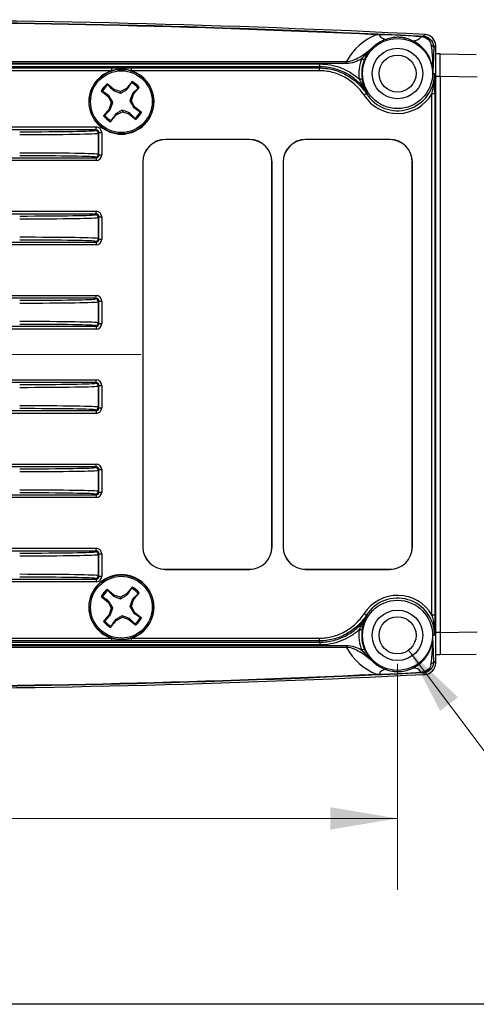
# Model space of a CAD drawing. Header units: millimetres. Extents: x 10 to 272, y 8 to 208.
# Tile 8 of 31: x 94 to 114, y 8 to 52. Entities that reach past the tile are written whole.
import ezdxf

# ---------------------------------------------------------------- set-up
doc = ezdxf.new("R2010")
doc.units = ezdxf.units.MM
doc.linetypes.add('CENTERX2', pattern=[20.32, 12.7, -2.54, 2.54, -2.54])
doc.styles.add('SLDTEXTSTYLE0', font='TXT', dxfattribs={"width": 0.75})
doc.dimstyles.new('SLDDIMSTYLE2', dxfattribs={"dimtxt": 1.905, "dimasz": 3, "dimexe": 0, "dimexo": 0.0625, "dimgap": 0.47625, "dimtad": 0, "dimtih": 1, "dimtoh": 1, "dimdec": 1, "dimlfac": 2, "dimrnd": 1e-09, "dimzin": 4, "dimdsep": 46, "dimtxsty": 'SLDTEXTSTYLE0', "dimsah": 1, "dimcen": 0.09, "dimadec": 0, "dimazin": 1, "dimtfac": 1, "dimtdec": 1, "dimtofl": 0, "dimtmove": 0, "dimatfit": 3, "dimfxl": 1, "dimfrac": 2, "dimtolj": 1, "dimtzin": 12, "dimarcsym": 0})
doc.dimstyles.new('SLDDIMSTYLE3', dxfattribs={"dimtxt": 1.905, "dimasz": 3, "dimexe": 0, "dimexo": 0.0625, "dimgap": 0.47625, "dimtad": 0, "dimtih": 1, "dimtoh": 1, "dimdec": 1, "dimlfac": 2, "dimrnd": 1e-09, "dimzin": 12, "dimdsep": 46, "dimtxsty": 'SLDTEXTSTYLE0', "dimsah": 1, "dimcen": 0, "dimadec": 0, "dimazin": 3, "dimtfac": 1, "dimtdec": 1, "dimtofl": 0, "dimtmove": 0, "dimatfit": 3, "dimfxl": 1, "dimfrac": 2, "dimtolj": 1, "dimtzin": 12, "dimarcsym": 0})

# ---------------------------------------------------------------- blocks, each defined once
blk = doc.blocks.new('_D_10')
at = {"color": 7, "linetype": 'Continuous', "lineweight": 18}
for p, q in [((61.473, 22.844), (61.473, 12.79)), ((110.473, 22.844), (110.473, 12.79)), ((85.019, 17.478), (84.438, 17.478)), ((84.438, 17.478), (84.438, 14.453)), ((89.945, 17.478), (90.526, 17.478)), ((90.526, 17.478), (90.526, 14.453)), ((61.473, 15.965), (78.545, 15.965)), ((110.473, 15.965), (91.492, 15.965)), ((84.438, 14.453), (85.019, 14.453)), ((90.526, 14.453), (89.945, 14.453))]:
    blk.add_line(p, q, dxfattribs=at)
for points in [[(61.473, 15.965), (64.473, 15.465), (64.473, 16.465)], [(110.473, 15.965), (107.473, 16.465), (107.473, 15.465)]]:
    blk.add_solid(points, dxfattribs=at)
at = {"color": 7, "linetype": 'Continuous', "lineweight": 18, "char_height": 1.905, "attachment_point": 1, "style": 'SLDTEXTSTYLE0'}
for s, insert in [('98.0', (78.931, 16.909)), ('3.86', (85.019, 16.909))]:
    blk.add_mtext(s, dxfattribs=dict(at, insert=insert))
blk = doc.blocks.new('SW_SYMBOL_HOLE_DEPTH')
at = {"color": 0, "linetype": 'Continuous', "lineweight": 18}
for p, q in [((0, 875), (800, 875)), ((400, 875), (400, 75)), ((100, 555), (400, 75)), ((700, 555), (400, 75))]:
    blk.add_line(p, q, dxfattribs=at)
blk = doc.blocks.new('_D_11')
at = {"color": 7, "linetype": 'Continuous', "lineweight": 18}
for p, q in [((110.968, 23.454), (116.585, 15.965)), ((116.585, 15.965), (122.935, 15.965))]:
    blk.add_line(p, q, dxfattribs=at)
blk.add_solid([(110.968, 23.454), (112.368, 20.754), (113.168, 21.354)], dxfattribs=at)
at = {"color": 7, "linetype": 'Continuous', "lineweight": 18, "xscale": 0.0024333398, "yscale": 0.0024333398, "zscale": 0.0024333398}
blk.add_blockref('SW_SYMBOL_HOLE_DEPTH', (136.106, 14.703), dxfattribs=at)
at = {"color": 7, "linetype": 'Continuous', "lineweight": 18, "char_height": 1.905, "attachment_point": 1, "style": 'SLDTEXTSTYLE0'}
for s, insert in [('4X M4X0.7', (122.935, 16.924)), ('8.0[.315]', (138.828, 16.924))]:
    blk.add_mtext(s, dxfattribs=dict(at, insert=insert))

msp = doc.modelspace()

# ---------------------------------------------------------------- linework, layer by layer
at = {"color": 7, "linetype": 'Continuous', "lineweight": 25}
for p, q in [((112.173, 22.878), (112.173, 50.35)), ((112.373, 49.989), (112.173, 49.989)), ((112.373, 49.989), (113.983, 49.961)), ((63.657, 49.65), (108.204, 49.65)), ((108.204, 49.562), (63.657, 49.562)), ((64.848, 49.542), (107.01, 49.542)), ((107.01, 49.417), (107.01, 49.542)), ((108.204, 49.562), (108.204, 49.65)), ((107.01, 49.417), (64.848, 49.417)), ((64.875, 49.366), (97.732, 49.366)), ((97.732, 49.241), (64.875, 49.241)), ((97.732, 49.366), (97.732, 49.241)), ((98.615, 49.366), (106.982, 49.366)), ((98.615, 49.366), (98.615, 49.241)), ((106.982, 49.241), (98.615, 49.241)), ((106.982, 49.366), (107.01, 49.417)), ((106.982, 49.366), (106.982, 49.241)), ((112.04, 49.114), (112.126, 49.114)), ((97.842, 48.403), (97.537, 48.657)), ((97.566, 48.61), (97.537, 48.657)), ((98.654, 48.76), (98.4, 48.455)), ((98.634, 48.708), (98.654, 48.76)), ((112.373, 48.989), (112.173, 48.989)), ((114.016, 48.96), (112.373, 48.989)), ((112.373, 48.989), (112.373, 24.239)), ((97.277, 48.344), (97.582, 48.091)), ((97.329, 48.325), (97.277, 48.344)), ((97.819, 48.36), (97.842, 48.403)), ((98.132, 48.314), (97.842, 48.403)), ((98.4, 48.455), (98.132, 48.314)), ((98.139, 48.239), (98.132, 48.314)), ((98.432, 48.416), (98.4, 48.455)), ((98.67, 48.218), (98.713, 48.195)), ((98.713, 48.195), (98.967, 48.499)), ((98.92, 48.471), (98.967, 48.499)), ((109.121, 48.256), (109.084, 48.219)), ((112.13, 48.212), (112.005, 48.212)), ((112.005, 25.015), (112.005, 48.212)), ((112.13, 48.212), (112.13, 25.015)), ((97.621, 48.122), (97.582, 48.091)), ((97.582, 48.091), (97.723, 47.822)), ((97.723, 47.822), (97.633, 47.533)), ((97.798, 47.829), (97.723, 47.822)), ((98.549, 47.898), (98.623, 47.905)), ((98.623, 47.905), (98.713, 48.195)), ((98.764, 47.636), (98.623, 47.905)), ((97.633, 47.533), (97.38, 47.228)), ((97.677, 47.509), (97.633, 47.533)), ((97.946, 47.273), (98.215, 47.414)), ((98.208, 47.488), (98.215, 47.414)), ((98.215, 47.414), (98.504, 47.324)), ((98.528, 47.367), (98.504, 47.324)), ((98.726, 47.605), (98.764, 47.636)), ((99.069, 47.383), (98.764, 47.636)), ((99.018, 47.403), (99.069, 47.383)), ((97.427, 47.256), (97.38, 47.228)), ((97.693, 46.968), (97.946, 47.273)), ((97.712, 47.019), (97.693, 46.968)), ((97.915, 47.311), (97.946, 47.273)), ((98.504, 47.324), (98.809, 47.07)), ((98.78, 47.117), (98.809, 47.07)), ((63.33, 46.736), (97.046, 46.736)), ((97.046, 46.612), (63.33, 46.612)), ((97.017, 46.582), (97.046, 46.612)), ((97.046, 46.612), (97.046, 46.736)), ((97.171, 46.487), (97.142, 46.457)), ((97.142, 46.457), (97.142, 45.52)), ((97.171, 45.491), (97.171, 46.487)), ((97.171, 46.487), (97.296, 46.487)), ((97.296, 46.487), (97.296, 45.491)), ((103.88, 46.181), (100.13, 46.181)), ((100.13, 46.181), (100.13, 46.176)), ((103.88, 46.176), (100.13, 46.176)), ((103.88, 46.176), (103.88, 46.181)), ((110.13, 46.181), (106.38, 46.181)), ((106.38, 46.181), (106.38, 46.176)), ((110.13, 46.176), (106.38, 46.176)), ((110.13, 46.176), (110.13, 46.181)), ((63.283, 45.366), (97.046, 45.366)), ((97.046, 45.241), (63.283, 45.241)), ((97.046, 45.366), (97.017, 45.395)), ((97.046, 45.366), (97.046, 45.241)), ((97.142, 45.52), (97.171, 45.491)), ((97.171, 45.491), (97.296, 45.491)), ((99.126, 45.176), (99.126, 28.051)), ((99.13, 45.176), (99.126, 45.176)), ((99.13, 45.176), (99.13, 28.051)), ((104.884, 45.176), (104.88, 45.176)), ((104.88, 28.051), (104.88, 45.176)), ((104.884, 28.051), (104.884, 45.176)), ((105.376, 45.176), (105.376, 28.051)), ((105.38, 45.176), (105.376, 45.176)), ((105.38, 45.176), (105.38, 28.051)), ((111.134, 45.176), (111.13, 45.176)), ((111.13, 28.051), (111.13, 45.176)), ((111.134, 28.051), (111.134, 45.176)), ((63.178, 42.986), (97.046, 42.986)), ((97.046, 42.862), (97.046, 42.986)), ((97.046, 42.862), (63.178, 42.862)), ((97.017, 42.832), (97.046, 42.862)), ((97.171, 42.737), (97.142, 42.707)), ((97.142, 42.707), (97.142, 41.77)), ((97.171, 41.741), (97.171, 42.737)), ((97.171, 42.737), (97.296, 42.737)), ((97.296, 42.737), (97.296, 41.741)), ((97.046, 41.616), (97.017, 41.645)), ((97.142, 41.77), (97.171, 41.741)), ((97.171, 41.741), (97.296, 41.741)), ((63.149, 41.616), (97.046, 41.616)), ((97.046, 41.491), (63.149, 41.491)), ((97.046, 41.616), (97.046, 41.491)), ((63.097, 39.236), (97.046, 39.236)), ((97.046, 39.112), (63.097, 39.112)), ((97.017, 39.082), (97.046, 39.112)), ((97.046, 39.112), (97.046, 39.236)), ((97.171, 38.987), (97.142, 38.957)), ((97.142, 38.957), (97.142, 38.02)), ((97.171, 37.991), (97.171, 38.987)), ((97.171, 38.987), (97.296, 38.987)), ((97.296, 38.987), (97.296, 37.991)), ((63.087, 37.866), (97.046, 37.866)), ((97.046, 37.741), (63.087, 37.741)), ((97.046, 37.866), (97.017, 37.895)), ((97.046, 37.866), (97.046, 37.741)), ((97.142, 38.02), (97.171, 37.991)), ((97.171, 37.991), (97.296, 37.991)), ((63.087, 35.486), (97.046, 35.486)), ((97.046, 35.362), (63.087, 35.362)), ((97.017, 35.332), (97.046, 35.362)), ((97.046, 35.362), (97.046, 35.486)), ((97.171, 35.237), (97.142, 35.207)), ((97.142, 35.207), (97.142, 34.27)), ((97.171, 34.241), (97.171, 35.237)), ((97.171, 35.237), (97.296, 35.237)), ((97.296, 35.237), (97.296, 34.241)), ((97.142, 34.27), (97.171, 34.241)), ((97.171, 34.241), (97.296, 34.241)), ((63.097, 34.116), (97.046, 34.116)), ((97.046, 33.991), (63.097, 33.991)), ((97.046, 34.116), (97.017, 34.145)), ((97.046, 34.116), (97.046, 33.991)), ((63.149, 31.736), (97.046, 31.736)), ((97.046, 31.612), (63.149, 31.612)), ((97.017, 31.582), (97.046, 31.612)), ((97.046, 31.612), (97.046, 31.736)), ((97.171, 31.487), (97.142, 31.457)), ((97.142, 31.457), (97.142, 30.52)), ((97.171, 30.491), (97.171, 31.487)), ((97.171, 31.487), (97.296, 31.487)), ((97.296, 31.487), (97.296, 30.491)), ((63.178, 30.366), (97.046, 30.366)), ((97.046, 30.241), (63.178, 30.241)), ((97.046, 30.366), (97.017, 30.395)), ((97.046, 30.366), (97.046, 30.241)), ((97.142, 30.52), (97.171, 30.491)), ((97.171, 30.491), (97.296, 30.491)), ((99.126, 28.051), (99.13, 28.051)), ((104.88, 28.051), (104.884, 28.051)), ((105.376, 28.051), (105.38, 28.051)), ((111.13, 28.051), (111.134, 28.051)), ((63.283, 27.986), (97.046, 27.986)), ((97.046, 27.862), (63.283, 27.862)), ((97.017, 27.832), (97.046, 27.862)), ((97.046, 27.862), (97.046, 27.986)), ((97.171, 27.737), (97.142, 27.707)), ((97.142, 27.707), (97.142, 26.77)), ((97.171, 26.741), (97.171, 27.737)), ((97.171, 27.737), (97.296, 27.737)), ((97.296, 27.737), (97.296, 26.741)), ((97.142, 26.77), (97.171, 26.741)), ((97.171, 26.741), (97.296, 26.741)), ((100.13, 27.051), (100.13, 27.047)), ((100.13, 27.051), (103.88, 27.051)), ((100.13, 27.047), (103.88, 27.047)), ((103.88, 27.047), (103.88, 27.051)), ((106.38, 27.051), (106.38, 27.047)), ((106.38, 27.051), (110.13, 27.051)), ((106.38, 27.047), (110.13, 27.047)), ((110.13, 27.047), (110.13, 27.051)), ((63.33, 26.616), (97.046, 26.616)), ((97.046, 26.491), (63.33, 26.491)), ((97.046, 26.616), (97.017, 26.645)), ((97.046, 26.616), (97.046, 26.491)), ((97.842, 25.903), (97.537, 26.157)), ((97.566, 26.11), (97.537, 26.157)), ((97.819, 25.86), (97.842, 25.903)), ((98.132, 25.814), (97.842, 25.903)), ((98.4, 25.955), (98.132, 25.814)), ((98.654, 26.26), (98.4, 25.955)), ((98.432, 25.916), (98.4, 25.955)), ((98.634, 26.208), (98.654, 26.26)), ((98.713, 25.695), (98.967, 25.999)), ((98.92, 25.971), (98.967, 25.999)), ((97.277, 25.844), (97.582, 25.591)), ((97.329, 25.825), (97.277, 25.844)), ((97.621, 25.622), (97.582, 25.591)), ((97.582, 25.591), (97.723, 25.322)), ((98.139, 25.739), (98.132, 25.814)), ((98.623, 25.405), (98.713, 25.695)), ((98.67, 25.718), (98.713, 25.695)), ((97.633, 25.033), (97.38, 24.728)), ((97.723, 25.322), (97.633, 25.033)), ((97.677, 25.009), (97.633, 25.033)), ((97.798, 25.329), (97.723, 25.322)), ((98.208, 24.988), (98.215, 24.914)), ((98.549, 25.398), (98.623, 25.405)), ((98.764, 25.136), (98.623, 25.405)), ((98.726, 25.105), (98.764, 25.136)), ((99.069, 24.883), (98.764, 25.136)), ((109.084, 25.008), (109.121, 24.972)), ((112.13, 25.015), (112.005, 25.015)), ((97.427, 24.756), (97.38, 24.728)), ((97.693, 24.468), (97.946, 24.773)), ((97.915, 24.811), (97.946, 24.773)), ((97.946, 24.773), (98.215, 24.914)), ((98.215, 24.914), (98.504, 24.824)), ((98.528, 24.867), (98.504, 24.824)), ((98.504, 24.824), (98.809, 24.57)), ((98.78, 24.617), (98.809, 24.57)), ((99.018, 24.903), (99.069, 24.883)), ((97.712, 24.519), (97.693, 24.468)), ((112.04, 24.114), (112.126, 24.114)), ((112.373, 24.239), (112.173, 24.239)), ((112.373, 24.239), (114.016, 24.267)), ((112.373, 24.239), (112.373, 24.239)), ((63.657, 23.665), (108.204, 23.665)), ((64.848, 23.811), (107.01, 23.811)), ((107.01, 23.686), (64.848, 23.686)), ((64.875, 23.986), (97.732, 23.986)), ((97.732, 23.862), (64.875, 23.862)), ((97.732, 23.986), (97.732, 23.862)), ((98.615, 23.986), (98.615, 23.862)), ((98.615, 23.986), (106.982, 23.986)), ((106.982, 23.862), (98.615, 23.862)), ((106.982, 23.986), (106.982, 23.862)), ((107.01, 23.811), (106.982, 23.862)), ((107.01, 23.811), (107.01, 23.686)), ((108.204, 23.665), (108.204, 23.577)), ((108.204, 23.577), (63.657, 23.577)), ((112.373, 23.239), (112.173, 23.239)), ((113.983, 23.267), (112.373, 23.239)), ((270.088, 7.692), (10.088, 7.692))]:
    msp.add_line(p, q, dxfattribs=at)
at = {"color": 7, "linetype": 'CENTERX2', "lineweight": 18}
msp.add_line((48.567, 36.614), (99.046, 36.614), dxfattribs=at)
at = {"color": 7, "linetype": 'Continuous', "lineweight": 25, "flags": 128}
for points in [[(111.619, 50.777), (111.636, 50.793), (111.699, 50.852)], [(112.173, 50.353), (112.133, 50.315), (112.087, 50.271)], [(112.373, 49.989), (112.373, 49.989)], [(108.883, 49.776), (108.906, 49.767), (108.927, 49.758), (108.947, 49.75), (108.964, 49.742), (108.978, 49.736), (108.989, 49.732), (108.996, 49.729), (108.999, 49.728)], [(108.769, 48.865), (108.793, 48.868), (108.816, 48.872), (108.837, 48.875), (108.856, 48.877), (108.871, 48.88), (108.882, 48.881), (108.89, 48.882), (108.893, 48.883)], [(109.084, 48.219), (109.081, 48.218), (109.075, 48.214), (109.065, 48.207), (109.052, 48.199), (109.036, 48.189), (109.018, 48.177), (108.999, 48.165), (108.979, 48.152)], [(108.979, 25.076), (108.999, 25.063), (109.018, 25.05), (109.036, 25.039), (109.052, 25.028), (109.065, 25.02), (109.075, 25.014), (109.081, 25.01), (109.084, 25.008)], [(108.893, 24.344), (108.89, 24.345), (108.882, 24.346), (108.871, 24.348), (108.856, 24.35), (108.837, 24.353), (108.816, 24.356), (108.793, 24.359), (108.769, 24.363)], [(108.999, 23.499), (108.996, 23.498), (108.989, 23.495), (108.978, 23.491), (108.964, 23.485), (108.947, 23.478), (108.927, 23.469), (108.906, 23.461), (108.883, 23.451)], [(112.087, 22.956), (112.133, 22.913), (112.173, 22.874)], [(111.699, 22.375), (111.681, 22.392), (111.619, 22.45)]]:
    msp.add_lwpolyline(points, dxfattribs=at)
at = {"color": 7, "linetype": 'Continuous', "lineweight": 25}
for centre, radius in [((110.473, 49.114), 1.559), ((110.473, 49.114), 1.125), ((110.473, 49.114), 0.825), ((98.173, 47.864), 1.438), ((98.173, 47.864), 1.375), ((98.173, 25.364), 1.438), ((98.173, 25.364), 1.375), ((110.473, 24.114), 1.559), ((110.473, 24.114), 1.125), ((110.473, 24.114), 0.825)]:
    msp.add_circle(centre, radius, dxfattribs=at)
for centre, radius, start, end in [((109.669, 50.841), 0.129, 162.7929, 179.1851), ((109.713, 50.841), 0.0641, 149.6479, 179.9254), ((109.975, 50.995), 0.36, 205.315, 266.0664), ((111.191, 50.981), 0.407, 262.8357, 325.2852), ((111.946, 50.731), 0.42, 173.1657, 177.6314), ((111.752, 50.738), 0.138, 163.7412, 178.7741), ((111.699, 50.734), 0.0596, 137.8914, 175.8346), ((111.928, 50.516), 0.0875, 48.6377, 117.8284), ((111.977, 50.256), 0.111, 7.552, 89.4193), ((110.473, 49.114), 1.722, 157.3832, 188.3073), ((110.473, 49.114), 1.597, 157.3832, 188.3073), ((98.173, 47.864), 1.446, 107.7783, 72.2217), ((98.173, 47.864), 1.446, 72.2217, 107.7783), ((110.473, 49.114), 1.653, 212.7705, 0), ((98.173, 47.864), 1.017, 128.7109, 151.7848), ((98.173, 47.864), 0.962, 39.1296, 61.3661), ((98.173, 47.864), 1.017, 38.7109, 61.7848), ((98.173, 47.864), 0.962, 129.1296, 151.3661), ((110.473, 49.114), 1.778, 212.7705, 329.5181), ((98.173, 47.864), 0.962, 309.1296, 331.3661), ((98.173, 47.864), 1.017, 308.7109, 331.7848), ((98.173, 47.864), 1.017, 218.7109, 241.7848), ((98.173, 47.864), 0.962, 219.1296, 241.3661), ((97.017, 46.457), 0.125, 0.0195, 89.9809), ((100.13, 45.176), 1.004, 90, 180), ((100.13, 45.176), 1, 90, 180), ((103.88, 45.176), 1.004, 0, 90), ((103.88, 45.176), 1, 0, 90), ((106.38, 45.176), 1.004, 90, 180), ((106.38, 45.176), 1, 90, 180), ((110.13, 45.176), 1.004, 0, 90), ((110.13, 45.176), 1, 0, 90), ((97.017, 45.52), 0.125, 270.0198, 359.9798), ((97.017, 42.707), 0.125, 0.0201, 89.9803), ((97.017, 41.77), 0.125, 270.0199, 359.9797), ((97.017, 38.957), 0.125, 0.02, 89.9803), ((97.017, 38.02), 0.125, 270.0198, 359.9799), ((97.017, 35.207), 0.125, 0.0201, 89.9802), ((97.017, 34.27), 0.125, 270.0197, 359.98), ((97.017, 31.457), 0.125, 0.0203, 89.9801), ((97.017, 30.52), 0.125, 270.0197, 359.9799), ((100.13, 28.051), 1.004, 180, 270), ((100.13, 28.051), 1, 180, 270), ((103.88, 28.051), 1.004, 270, 0), ((103.88, 28.051), 1, 270, 0), ((106.38, 28.051), 1.004, 180, 270), ((106.38, 28.051), 1, 180, 270), ((110.13, 28.051), 1.004, 270, 0), ((110.13, 28.051), 1, 270, 0), ((97.017, 27.707), 0.125, 0.0202, 89.9802), ((98.173, 25.364), 1.446, 287.7783, 252.2217), ((97.017, 26.77), 0.125, 270.0191, 359.9805), ((98.173, 25.364), 1.017, 128.7109, 151.7848), ((98.173, 25.364), 0.962, 129.1296, 151.3661), ((98.173, 25.364), 0.962, 39.1296, 61.3661), ((98.173, 25.364), 1.017, 38.7109, 61.7848), ((110.473, 24.114), 1.778, 30.4819, 147.2295), ((110.473, 24.114), 1.653, 0, 147.2295), ((98.173, 25.364), 1.017, 218.7109, 241.7848), ((98.173, 25.364), 0.962, 219.1296, 241.3661), ((98.173, 25.364), 0.962, 309.1296, 331.3661), ((98.173, 25.364), 1.017, 308.7109, 331.7848), ((110.473, 24.114), 1.722, 171.6927, 202.6168), ((110.473, 24.114), 1.597, 171.6927, 202.6168), ((98.173, 25.364), 1.446, 252.2217, 287.7783), ((111.977, 22.971), 0.111, 270.5807, 352.448), ((109.669, 22.387), 0.129, 180.8149, 197.2071), ((109.975, 22.232), 0.36, 93.9336, 154.685), ((109.713, 22.386), 0.0641, 180.0746, 210.3521), ((111.191, 22.246), 0.407, 34.7148, 97.1643), ((111.946, 22.496), 0.42, 182.3686, 186.8343), ((111.752, 22.489), 0.138, 181.2259, 196.2588), ((111.699, 22.494), 0.0596, 184.1654, 222.1086), ((111.928, 22.711), 0.0875, 242.1716, 311.3623)]:
    msp.add_arc(centre, radius, start, end, dxfattribs=at)
for centre, major_axis, ratio, start_param, end_param in [((86.423, -439.6), (0, 490.987), 0.999848, 6.23608, 6.285776), ((110.473, 48.451), (0, 2.567), 0.999848, 0.372363, 1.084881), ((110.473, 48.451), (0, 2.567), 0.999848, 5.69958, 5.811394), ((93.642, 46.583), (3.375, 0), 0.017455, 4.712389, 6.265732), ((93.642, 46.458), (3.5, 0), 0.016832, 4.712389, 6.265732), ((97.046, 46.486), (-0.177, -0.177), 0.999695, 2.356347, 3.926839), ((97.046, 46.486), (0.0885, 0.0885), 0.999087, 5.497939, 7.068431), ((93.642, 45.519), (3.5, 0), 0.016832, 0.017453, 1.570796), ((93.642, 45.394), (3.375, 0), 0.017455, 0.017453, 1.570796), ((97.046, 45.491), (0.0885, -0.0885), 0.999087, 5.497939, 7.068431), ((97.046, 45.491), (-0.177, 0.177), 0.999695, 2.356347, 3.926839), ((97.046, 42.736), (0.177, 0.177), 0.999695, 5.497939, 7.068431), ((93.642, 42.833), (3.375, 0), 0.017455, 4.712389, 6.265732), ((93.642, 42.708), (3.5, 0), 0.016832, 4.712389, 6.265732), ((97.046, 42.736), (0.0885, 0.0885), 0.999087, 5.497939, 7.068431), ((93.642, 41.769), (3.5, 0), 0.016832, 0.017453, 1.570796), ((93.642, 41.644), (3.375, 0), 0.017455, 0.017453, 1.570796), ((97.046, 41.741), (0.0885, -0.0885), 0.999087, 5.497939, 7.068431), ((97.046, 41.741), (-0.177, 0.177), 0.999695, 2.356347, 3.926839), ((93.642, 39.083), (3.375, 0), 0.017455, 4.712389, 6.265732), ((97.046, 38.986), (0.177, 0.177), 0.999695, 5.497939, 7.068431), ((97.046, 38.986), (0.0885, 0.0885), 0.999087, 5.497939, 7.068431), ((93.642, 38.958), (3.5, 0), 0.016832, 4.712389, 6.265732), ((93.642, 38.019), (3.5, 0), 0.016832, 0.017453, 1.570796), ((93.642, 37.894), (3.375, 0), 0.017455, 0.017453, 1.570796), ((97.046, 37.991), (0.0885, -0.0885), 0.999087, 5.497939, 7.068431), ((97.046, 37.991), (-0.177, 0.177), 0.999695, 2.356347, 3.926839), ((93.642, 35.333), (3.375, 0), 0.017455, 4.712389, 6.265732), ((93.642, 35.208), (3.5, 0), 0.016832, 4.712389, 6.265732), ((97.046, 35.236), (0.177, 0.177), 0.999695, 5.497939, 7.068431), ((97.046, 35.236), (0.0885, 0.0885), 0.999087, 5.497939, 7.068431), ((93.642, 34.269), (3.5, 0), 0.016832, 0.017453, 1.570796), ((93.642, 34.144), (3.375, 0), 0.017455, 0.017453, 1.570796), ((97.046, 34.241), (0.0885, -0.0885), 0.999087, 5.497939, 7.068431), ((97.046, 34.241), (-0.177, 0.177), 0.999695, 2.356347, 3.926839), ((93.642, 31.583), (3.375, 0), 0.017455, 4.712389, 6.265732), ((97.046, 31.486), (0.177, 0.177), 0.999695, 5.497939, 7.068431), ((97.046, 31.486), (0.0885, 0.0885), 0.999087, 5.497939, 7.068431), ((93.642, 31.458), (3.5, 0), 0.016832, 4.712389, 6.265732), ((93.642, 30.519), (3.5, 0), 0.016832, 0.017453, 1.570796), ((93.642, 30.394), (3.375, 0), 0.017455, 0.017453, 1.570796), ((97.046, 30.491), (0.0885, -0.0885), 0.999087, 5.497939, 7.068431), ((97.046, 30.491), (-0.177, 0.177), 0.999695, 2.356347, 3.926839), ((93.642, 27.833), (3.375, 0), 0.017455, 4.712389, 6.265732), ((93.642, 27.708), (3.5, 0), 0.016832, 4.712389, 6.265732), ((97.046, 27.736), (0.177, 0.177), 0.999695, 5.497939, 7.068431), ((97.046, 27.736), (0.0885, 0.0885), 0.999087, 5.497939, 7.068431), ((93.642, 26.769), (3.5, 0), 0.016832, 0.017453, 1.570796), ((97.046, 26.741), (0.0885, -0.0885), 0.999087, 5.497939, 7.068431), ((97.046, 26.741), (-0.177, 0.177), 0.999695, 2.356347, 3.926839), ((93.642, 26.644), (3.375, 0), 0.017455, 0.017453, 1.570796), ((110.473, 24.776), (0, 2.567), 0.999848, 2.056712, 2.769229), ((86.423, 512.827), (0, 490.987), 0.999848, 3.139002, 3.188698), ((110.473, 24.776), (0, 2.567), 0.999848, 3.613384, 3.725198)]:
    msp.add_ellipse(centre, major_axis=major_axis, ratio=ratio, start_param=start_param, end_param=end_param, dxfattribs=at)
for points in [[(85.151, 51.422), (93.289, 51.443), (101.425, 51.262), (109.545, 50.879)], [(111.699, 50.852), (102.884, 51.299), (94.057, 51.511), (85.231, 51.49)], [(109.649, 50.841), (109.613, 50.842), (109.576, 50.842), (109.539, 50.843)], [(109.545, 50.879), (109.583, 50.877), (109.62, 50.875), (109.658, 50.874)], [(111.614, 50.741), (111.585, 50.744), (111.555, 50.746), (111.526, 50.749)], [(111.529, 50.781), (111.559, 50.78), (111.589, 50.778), (111.619, 50.777)], [(111.64, 50.738), (111.631, 50.739), (111.623, 50.74), (111.614, 50.741)], [(111.619, 50.777), (111.631, 50.776), (111.643, 50.775), (111.655, 50.774)], [(111.978, 50.368), (111.972, 50.441), (111.946, 50.522), (111.888, 50.594)], [(111.986, 50.582), (112.059, 50.485), (112.089, 50.374), (112.087, 50.271)], [(98.432, 48.416), (98.499, 48.514), (98.567, 48.611), (98.634, 48.708)], [(97.621, 48.122), (97.523, 48.19), (97.426, 48.257), (97.329, 48.325)], [(97.566, 48.61), (97.65, 48.527), (97.734, 48.443), (97.819, 48.36)], [(98.92, 48.471), (98.836, 48.387), (98.753, 48.303), (98.67, 48.218)], [(97.427, 47.256), (97.51, 47.34), (97.593, 47.425), (97.677, 47.509)], [(98.78, 47.117), (98.696, 47.201), (98.612, 47.284), (98.528, 47.367)], [(98.726, 47.605), (98.823, 47.537), (98.921, 47.47), (99.018, 47.403)], [(97.915, 47.311), (97.847, 47.214), (97.78, 47.116), (97.712, 47.019)], [(97.566, 26.11), (97.65, 26.027), (97.734, 25.943), (97.819, 25.86)], [(98.432, 25.916), (98.499, 26.014), (98.567, 26.111), (98.634, 26.208)], [(98.92, 25.971), (98.836, 25.887), (98.753, 25.803), (98.67, 25.718)], [(97.621, 25.622), (97.523, 25.69), (97.426, 25.757), (97.329, 25.825)], [(97.427, 24.756), (97.51, 24.84), (97.593, 24.925), (97.677, 25.009)], [(98.726, 25.105), (98.823, 25.037), (98.921, 24.97), (99.018, 24.903)], [(97.915, 24.811), (97.847, 24.714), (97.78, 24.616), (97.712, 24.519)], [(98.78, 24.617), (98.696, 24.701), (98.612, 24.784), (98.528, 24.867)], [(109.545, 22.348), (101.425, 21.965), (93.289, 21.784), (85.151, 21.805)], [(85.232, 21.737), (94.058, 21.716), (102.884, 21.929), (111.699, 22.375)], [(109.539, 22.385), (109.576, 22.385), (109.613, 22.386), (109.649, 22.386)], [(109.658, 22.354), (109.62, 22.352), (109.583, 22.35), (109.545, 22.348)], [(111.526, 22.478), (111.555, 22.481), (111.585, 22.484), (111.614, 22.486)], [(111.619, 22.45), (111.589, 22.449), (111.559, 22.447), (111.529, 22.446)], [(111.614, 22.486), (111.623, 22.487), (111.631, 22.488), (111.64, 22.489)], [(111.655, 22.454), (111.643, 22.452), (111.631, 22.451), (111.619, 22.45)]]:
    msp.add_open_spline(points, degree=3, dxfattribs=at)
for points, knots in [([(111.526, 50.749), (111.214, 50.779), (110.902, 50.801), (110.276, 50.832), (109.963, 50.841), (109.649, 50.841)], [0, 0, 0, 0, 0.5, 0.5, 1, 1, 1, 1]), ([(109.658, 50.874), (109.969, 50.859), (110.28, 50.844), (110.904, 50.813), (111.216, 50.797), (111.529, 50.781)], [0, 0, 0, 0, 0.5, 0.5, 1, 1, 1, 1]), ([(112.173, 50.353), (112.173, 50.48), (112.123, 50.605), (111.948, 50.789), (111.825, 50.846), (111.699, 50.852)], [0, 0, 0, 0, 0.5, 0.5, 1, 1, 1, 1]), ([(109.95, 50.636), (109.85, 50.6), (109.759, 50.557), (109.598, 50.462), (109.527, 50.411), (109.464, 50.357)], [0, 0, 0, 0, 0.5, 0.5, 1, 1, 1, 1]), ([(111.14, 50.577), (111.056, 50.616), (110.97, 50.648), (110.83, 50.686), (110.781, 50.697), (110.679, 50.714), (110.624, 50.721), (110.512, 50.728), (110.456, 50.728), (110.346, 50.723), (110.292, 50.717), (110.139, 50.693), (110.044, 50.669), (109.95, 50.636)], [0, 0, 0, 0, 0.25, 0.25, 0.375, 0.375, 0.5, 0.5, 0.625, 0.625, 0.75, 0.75, 1, 1, 1, 1]), ([(112.04, 49.114), (112.044, 49.245), (112.031, 49.375), (111.973, 49.633), (111.927, 49.761), (111.794, 50.014), (111.706, 50.141), (111.532, 50.317), (111.468, 50.373), (111.32, 50.481), (111.235, 50.532), (111.14, 50.577)], [0, 0, 0, 0, 0.25, 0.25, 0.5, 0.5, 0.75, 0.75, 0.875, 0.875, 1, 1, 1, 1]), ([(111.888, 50.594), (111.862, 50.628), (111.829, 50.66), (111.745, 50.712), (111.695, 50.731), (111.64, 50.738)], [0, 0, 0, 0, 0.5, 0.5, 1, 1, 1, 1]), ([(111.655, 50.774), (111.725, 50.765), (111.791, 50.741), (111.904, 50.673), (111.95, 50.63), (111.986, 50.582)], [0, 0, 0, 0, 0.5, 0.5, 1, 1, 1, 1]), ([(108.204, 49.65), (108.329, 49.654), (108.447, 49.686), (108.675, 49.78), (108.782, 49.841), (109.087, 50.043), (109.274, 50.202), (109.464, 50.357)], [0, 0, 0, 0, 0.25, 0.25, 0.5, 0.5, 1, 1, 1, 1]), ([(108.883, 49.776), (108.927, 49.83), (108.973, 49.882), (109.065, 49.984), (109.113, 50.033), (109.258, 50.178), (109.358, 50.271), (109.464, 50.357)], [0, 0, 0, 0, 0.25, 0.25, 0.5, 0.5, 1, 1, 1, 1]), ([(108.999, 49.728), (109.026, 49.793), (109.056, 49.854), (109.123, 49.971), (109.159, 50.026), (109.275, 50.182), (109.365, 50.276), (109.464, 50.357)], [0, 0, 0, 0, 0.25, 0.25, 0.5, 0.5, 1, 1, 1, 1]), ([(111.978, 50.368), (111.989, 50.213), (112.001, 50.084), (112.02, 49.852), (112.029, 49.748), (112.04, 49.553), (112.043, 49.462), (112.045, 49.329), (112.045, 49.285), (112.043, 49.199), (112.042, 49.156), (112.04, 49.114)], [0, 0, 0, 0, 0.25, 0.25, 0.5, 0.5, 0.75, 0.75, 0.875, 0.875, 1, 1, 1, 1]), ([(112.087, 50.271), (112.084, 50.115), (112.08, 49.989), (112.072, 49.766), (112.068, 49.669), (112.06, 49.492), (112.056, 49.412), (112.05, 49.297), (112.048, 49.26), (112.044, 49.186), (112.042, 49.15), (112.04, 49.114)], [0, 0, 0, 0, 0.25, 0.25, 0.5, 0.5, 0.75, 0.75, 0.875, 0.875, 1, 1, 1, 1]), ([(112.373, 48.989), (112.373, 49.12), (112.373, 49.25), (112.373, 49.492), (112.373, 49.603), (112.373, 49.788), (112.373, 49.862), (112.373, 49.963), (112.373, 49.989), (112.373, 49.989)], [0, 0, 0, 0, 0.25, 0.25, 0.5, 0.5, 0.75, 0.75, 1, 1, 1, 1]), ([(107.01, 49.542), (107.172, 49.542), (107.331, 49.527), (107.646, 49.468), (107.801, 49.425), (108.103, 49.309), (108.246, 49.238), (108.519, 49.07), (108.649, 48.973), (108.769, 48.865)], [0, 0, 0, 0, 0.25, 0.25, 0.5, 0.5, 0.75, 0.75, 1, 1, 1, 1]), ([(108.883, 49.776), (108.779, 49.715), (108.669, 49.662), (108.442, 49.586), (108.325, 49.562), (108.204, 49.562)], [0, 0, 0, 0, 0.5, 0.5, 1, 1, 1, 1]), ([(97.732, 49.366), (97.805, 49.366), (97.879, 49.366), (98.026, 49.366), (98.099, 49.365), (98.247, 49.365), (98.321, 49.366), (98.468, 49.366), (98.541, 49.366), (98.615, 49.366)], [0, 0, 0, 0, 0.25, 0.25, 0.5, 0.5, 0.75, 0.75, 1, 1, 1, 1]), ([(106.982, 49.366), (107.191, 49.366), (107.397, 49.34), (107.699, 49.263), (107.799, 49.231), (107.992, 49.155), (108.086, 49.111), (108.358, 48.963), (108.529, 48.84), (108.836, 48.555), (108.97, 48.395), (109.084, 48.219)], [0, 0, 0, 0, 0.25, 0.25, 0.375, 0.375, 0.5, 0.5, 0.75, 0.75, 1, 1, 1, 1]), ([(108.979, 48.152), (108.871, 48.319), (108.744, 48.47), (108.527, 48.672), (108.45, 48.735), (108.289, 48.851), (108.122, 48.956), (107.944, 49.04), (107.76, 49.112), (107.664, 49.143), (107.377, 49.216), (107.181, 49.241), (106.982, 49.241)], [0, 0, 0, 0, 0.25, 0.25, 0.375, 0.375, 0.5, 0.625, 0.625, 0.75, 0.75, 1, 1, 1, 1]), ([(109.121, 48.256), (109.008, 48.434), (108.875, 48.594), (108.646, 48.809), (108.565, 48.877), (108.395, 49), (108.307, 49.056), (108.034, 49.206), (107.838, 49.285), (107.429, 49.39), (107.221, 49.417), (107.01, 49.417)], [0, 0, 0, 0, 0.25, 0.25, 0.375, 0.375, 0.5, 0.5, 0.75, 0.75, 1, 1, 1, 1]), ([(112.005, 48.212), (112.043, 48.362), (112.074, 48.511), (112.115, 48.812), (112.126, 48.963), (112.126, 49.114)], [0, 0, 0, 0, 0.5, 0.5, 1, 1, 1, 1]), ([(112.13, 48.212), (112.13, 48.37), (112.129, 48.523), (112.128, 48.823), (112.127, 48.969), (112.126, 49.114)], [0, 0, 0, 0, 0.5, 0.5, 1, 1, 1, 1]), ([(108.769, 48.865), (108.795, 48.811), (108.822, 48.758), (108.879, 48.655), (108.908, 48.604), (108.998, 48.453), (109.059, 48.354), (109.121, 48.256)], [0, 0, 0, 0, 0.25, 0.25, 0.5, 0.5, 1, 1, 1, 1]), ([(108.893, 48.883), (108.901, 48.823), (108.913, 48.765), (108.942, 48.652), (108.959, 48.597), (109.017, 48.442), (109.065, 48.345), (109.121, 48.256)], [0, 0, 0, 0, 0.25, 0.25, 0.5, 0.5, 1, 1, 1, 1]), ([(97.819, 48.36), (97.868, 48.34), (97.918, 48.321), (98.023, 48.281), (98.077, 48.261), (98.139, 48.239)], [0, 0, 0, 0, 0.5, 0.5, 1, 1, 1, 1]), ([(98.139, 48.239), (98.195, 48.271), (98.245, 48.301), (98.341, 48.36), (98.387, 48.388), (98.432, 48.416)], [0, 0, 0, 0, 0.5, 0.5, 1, 1, 1, 1]), ([(98.67, 48.218), (98.65, 48.169), (98.631, 48.119), (98.591, 48.014), (98.57, 47.96), (98.549, 47.898)], [0, 0, 0, 0, 0.5, 0.5, 1, 1, 1, 1]), ([(97.798, 47.829), (97.766, 47.885), (97.736, 47.935), (97.677, 48.031), (97.649, 48.077), (97.621, 48.122)], [0, 0, 0, 0, 0.5, 0.5, 1, 1, 1, 1]), ([(97.677, 47.509), (97.696, 47.558), (97.716, 47.609), (97.756, 47.714), (97.776, 47.768), (97.798, 47.829)], [0, 0, 0, 0, 0.5, 0.5, 1, 1, 1, 1]), ([(98.549, 47.898), (98.581, 47.842), (98.611, 47.792), (98.669, 47.696), (98.698, 47.65), (98.726, 47.605)], [0, 0, 0, 0, 0.5, 0.5, 1, 1, 1, 1]), ([(98.208, 47.488), (98.152, 47.456), (98.102, 47.426), (98.006, 47.368), (97.96, 47.339), (97.915, 47.311)], [0, 0, 0, 0, 0.5, 0.5, 1, 1, 1, 1]), ([(98.528, 47.367), (98.479, 47.387), (98.428, 47.406), (98.323, 47.446), (98.269, 47.467), (98.208, 47.488)], [0, 0, 0, 0, 0.5, 0.5, 1, 1, 1, 1]), ([(97.819, 25.86), (97.868, 25.84), (97.918, 25.821), (98.023, 25.781), (98.077, 25.761), (98.139, 25.739)], [0, 0, 0, 0, 0.5, 0.5, 1, 1, 1, 1]), ([(98.139, 25.739), (98.195, 25.771), (98.245, 25.801), (98.341, 25.86), (98.387, 25.888), (98.432, 25.916)], [0, 0, 0, 0, 0.5, 0.5, 1, 1, 1, 1]), ([(97.798, 25.329), (97.766, 25.385), (97.736, 25.435), (97.677, 25.531), (97.649, 25.577), (97.621, 25.622)], [0, 0, 0, 0, 0.5, 0.5, 1, 1, 1, 1]), ([(98.67, 25.718), (98.65, 25.669), (98.631, 25.619), (98.591, 25.514), (98.57, 25.46), (98.549, 25.398)], [0, 0, 0, 0, 0.5, 0.5, 1, 1, 1, 1]), ([(97.677, 25.009), (97.696, 25.058), (97.716, 25.109), (97.756, 25.214), (97.776, 25.268), (97.798, 25.329)], [0, 0, 0, 0, 0.5, 0.5, 1, 1, 1, 1]), ([(98.208, 24.988), (98.152, 24.956), (98.102, 24.926), (98.006, 24.868), (97.96, 24.839), (97.915, 24.811)], [0, 0, 0, 0, 0.5, 0.5, 1, 1, 1, 1]), ([(98.528, 24.867), (98.479, 24.887), (98.428, 24.906), (98.323, 24.946), (98.269, 24.967), (98.208, 24.988)], [0, 0, 0, 0, 0.5, 0.5, 1, 1, 1, 1]), ([(98.549, 25.398), (98.581, 25.342), (98.611, 25.292), (98.669, 25.196), (98.698, 25.15), (98.726, 25.105)], [0, 0, 0, 0, 0.5, 0.5, 1, 1, 1, 1]), ([(106.982, 23.986), (107.181, 23.986), (107.377, 24.011), (107.664, 24.084), (107.759, 24.115), (107.943, 24.188), (108.122, 24.271), (108.289, 24.376), (108.449, 24.492), (108.527, 24.555), (108.744, 24.757), (108.871, 24.908), (108.979, 25.076)], [0, 0, 0, 0, 0.25, 0.25, 0.375, 0.375, 0.5, 0.625, 0.625, 0.75, 0.75, 1, 1, 1, 1]), ([(109.084, 25.008), (108.97, 24.832), (108.837, 24.673), (108.609, 24.461), (108.528, 24.394), (108.359, 24.273), (108.272, 24.217), (108, 24.069), (107.804, 23.991), (107.399, 23.888), (107.191, 23.862), (106.982, 23.862)], [0, 0, 0, 0, 0.25, 0.25, 0.375, 0.375, 0.5, 0.5, 0.75, 0.75, 1, 1, 1, 1]), ([(112.005, 25.015), (112.043, 24.866), (112.074, 24.716), (112.115, 24.415), (112.126, 24.265), (112.126, 24.114)], [0, 0, 0, 0, 0.5, 0.5, 1, 1, 1, 1]), ([(112.13, 25.015), (112.13, 24.857), (112.129, 24.705), (112.128, 24.405), (112.127, 24.258), (112.126, 24.114)], [0, 0, 0, 0, 0.5, 0.5, 1, 1, 1, 1]), ([(107.01, 23.811), (107.221, 23.811), (107.427, 23.837), (107.731, 23.915), (107.831, 23.947), (108.027, 24.024), (108.215, 24.113), (108.391, 24.225), (108.561, 24.348), (108.643, 24.415), (108.873, 24.631), (109.008, 24.793), (109.121, 24.972)], [0, 0, 0, 0, 0.25, 0.25, 0.375, 0.375, 0.5, 0.625, 0.625, 0.75, 0.75, 1, 1, 1, 1]), ([(108.769, 24.363), (108.795, 24.417), (108.822, 24.469), (108.879, 24.573), (108.908, 24.624), (108.998, 24.775), (109.059, 24.873), (109.121, 24.972)], [0, 0, 0, 0, 0.25, 0.25, 0.5, 0.5, 1, 1, 1, 1]), ([(108.893, 24.344), (108.901, 24.405), (108.913, 24.463), (108.942, 24.576), (108.959, 24.63), (109.017, 24.786), (109.065, 24.882), (109.121, 24.972)], [0, 0, 0, 0, 0.25, 0.25, 0.5, 0.5, 1, 1, 1, 1]), ([(108.769, 24.363), (108.649, 24.254), (108.519, 24.157), (108.246, 23.99), (108.103, 23.919), (107.801, 23.803), (107.646, 23.759), (107.331, 23.701), (107.172, 23.686), (107.01, 23.686)], [0, 0, 0, 0, 0.25, 0.25, 0.5, 0.5, 0.75, 0.75, 1, 1, 1, 1]), ([(111.14, 22.651), (111.235, 22.695), (111.317, 22.745), (111.466, 22.853), (111.532, 22.91), (111.647, 23.027), (111.698, 23.087), (111.787, 23.211), (111.826, 23.274), (111.927, 23.465), (111.972, 23.593), (112.031, 23.852), (112.044, 23.982), (112.04, 24.114)], [0, 0, 0, 0, 0.125, 0.125, 0.25, 0.25, 0.375, 0.375, 0.5, 0.5, 0.75, 0.75, 1, 1, 1, 1]), ([(111.978, 22.86), (111.989, 23.015), (112.001, 23.143), (112.02, 23.375), (112.029, 23.479), (112.04, 23.675), (112.043, 23.766), (112.045, 23.943), (112.044, 24.029), (112.04, 24.114)], [0, 0, 0, 0, 0.25, 0.25, 0.5, 0.5, 0.75, 0.75, 1, 1, 1, 1]), ([(112.087, 22.956), (112.084, 23.112), (112.08, 23.238), (112.072, 23.462), (112.068, 23.558), (112.06, 23.735), (112.056, 23.815), (112.05, 23.93), (112.048, 23.967), (112.044, 24.041), (112.042, 24.078), (112.04, 24.114)], [0, 0, 0, 0, 0.25, 0.25, 0.5, 0.5, 0.75, 0.75, 0.875, 0.875, 1, 1, 1, 1]), ([(112.373, 24.239), (112.373, 24.216), (112.373, 24.17), (112.373, 24.102), (112.373, 24.036), (112.373, 23.97), (112.373, 23.907), (112.373, 23.846), (112.373, 23.787), (112.373, 23.73), (112.373, 23.676), (112.373, 23.625), (112.373, 23.576), (112.373, 23.516), (112.373, 23.446), (112.373, 23.375), (112.373, 23.316), (112.373, 23.272), (112.373, 23.244), (112.373, 23.24), (112.373, 23.239)], [0, 0, 0, 0, 0.043772, 0.087163, 0.130172, 0.172802, 0.21505, 0.256918, 0.298405, 0.339511, 0.380237, 0.420583, 0.460549, 0.500134, 0.57964, 0.660667, 0.743216, 0.827288, 0.912882, 1, 1, 1, 1]), ([(98.615, 23.862), (98.541, 23.862), (98.468, 23.862), (98.321, 23.862), (98.247, 23.862), (98.099, 23.862), (98.026, 23.862), (97.879, 23.862), (97.805, 23.862), (97.732, 23.862)], [0, 0, 0, 0, 0.25, 0.25, 0.5, 0.5, 0.75, 0.75, 1, 1, 1, 1]), ([(108.204, 23.665), (108.325, 23.665), (108.442, 23.642), (108.67, 23.565), (108.779, 23.512), (108.883, 23.451)], [0, 0, 0, 0, 0.5, 0.5, 1, 1, 1, 1]), ([(109.464, 22.87), (109.274, 23.025), (109.087, 23.185), (108.782, 23.386), (108.675, 23.447), (108.447, 23.541), (108.329, 23.573), (108.204, 23.577)], [0, 0, 0, 0, 0.5, 0.5, 0.75, 0.75, 1, 1, 1, 1]), ([(108.883, 23.451), (108.927, 23.397), (108.973, 23.345), (109.065, 23.244), (109.113, 23.194), (109.258, 23.049), (109.358, 22.956), (109.464, 22.87)], [0, 0, 0, 0, 0.25, 0.25, 0.5, 0.5, 1, 1, 1, 1]), ([(108.999, 23.499), (109.026, 23.435), (109.056, 23.374), (109.123, 23.256), (109.159, 23.201), (109.275, 23.045), (109.365, 22.952), (109.464, 22.87)], [0, 0, 0, 0, 0.25, 0.25, 0.5, 0.5, 1, 1, 1, 1]), ([(109.464, 22.87), (109.527, 22.816), (109.598, 22.765), (109.718, 22.695), (109.761, 22.672), (109.851, 22.629), (109.9, 22.609), (109.95, 22.591)], [0, 0, 0, 0, 0.5, 0.5, 0.75, 0.75, 1, 1, 1, 1]), ([(111.699, 22.375), (111.825, 22.382), (111.948, 22.438), (112.123, 22.622), (112.173, 22.748), (112.173, 22.874)], [0, 0, 0, 0, 0.5, 0.5, 1, 1, 1, 1]), ([(111.888, 22.634), (111.917, 22.67), (111.938, 22.708), (111.967, 22.785), (111.975, 22.823), (111.978, 22.86)], [0, 0, 0, 0, 0.5, 0.5, 1, 1, 1, 1]), ([(112.087, 22.956), (112.088, 22.905), (112.081, 22.852), (112.049, 22.747), (112.023, 22.694), (111.986, 22.645)], [0, 0, 0, 0, 0.5, 0.5, 1, 1, 1, 1]), ([(109.649, 22.386), (109.963, 22.386), (110.276, 22.395), (110.902, 22.426), (111.214, 22.448), (111.526, 22.478)], [0, 0, 0, 0, 0.5, 0.5, 1, 1, 1, 1]), ([(111.529, 22.446), (111.216, 22.43), (110.904, 22.415), (110.281, 22.384), (109.969, 22.369), (109.658, 22.354)], [0, 0, 0, 0, 0.5, 0.5, 1, 1, 1, 1]), ([(109.95, 22.591), (110.044, 22.558), (110.139, 22.534), (110.293, 22.51), (110.346, 22.505), (110.456, 22.499), (110.513, 22.5), (110.683, 22.51), (110.783, 22.528), (110.97, 22.579), (111.056, 22.611), (111.14, 22.651)], [0, 0, 0, 0, 0.25, 0.25, 0.375, 0.375, 0.5, 0.5, 0.75, 0.75, 1, 1, 1, 1]), ([(111.64, 22.489), (111.695, 22.496), (111.745, 22.515), (111.829, 22.567), (111.862, 22.599), (111.888, 22.634)], [0, 0, 0, 0, 0.5, 0.5, 1, 1, 1, 1]), ([(111.986, 22.645), (111.95, 22.597), (111.904, 22.554), (111.791, 22.486), (111.725, 22.462), (111.655, 22.454)], [0, 0, 0, 0, 0.5, 0.5, 1, 1, 1, 1])]:
    msp.add_open_spline(points, degree=3, knots=knots, dxfattribs=at)

# ---------------------------------------------------------------- dimensions: what is measured, and where the dimension line sits
at = {"color": 7, "linetype": 'Continuous', "lineweight": 18}
dim = msp.add_diameter_dim_2p(p1=(109.978, 24.774), p2=(110.968, 23.454), text='4X M4X0.7 {\\fGDT;x}8.0[.315]', dimstyle='SLDDIMSTYLE3', override={"dimpost": '<>'}, dxfattribs=at)
dim.commit()
dim.dimension.update_dxf_attribs({"geometry": '_D_11', "text_midpoint": (135.996, 15.965), "dimtype": 163})
dim = msp.add_linear_dim(base=(110.473, 15.965), p1=(61.473, 24.114), p2=(110.473, 24.114), dimstyle='SLDDIMSTYLE2', dxfattribs=at)
dim.commit()
dim.dimension.update_dxf_attribs({"geometry": '_D_10', "text_midpoint": (85.019, 15.965), "dimtype": 160})

doc.saveas('drawing.dxf')
